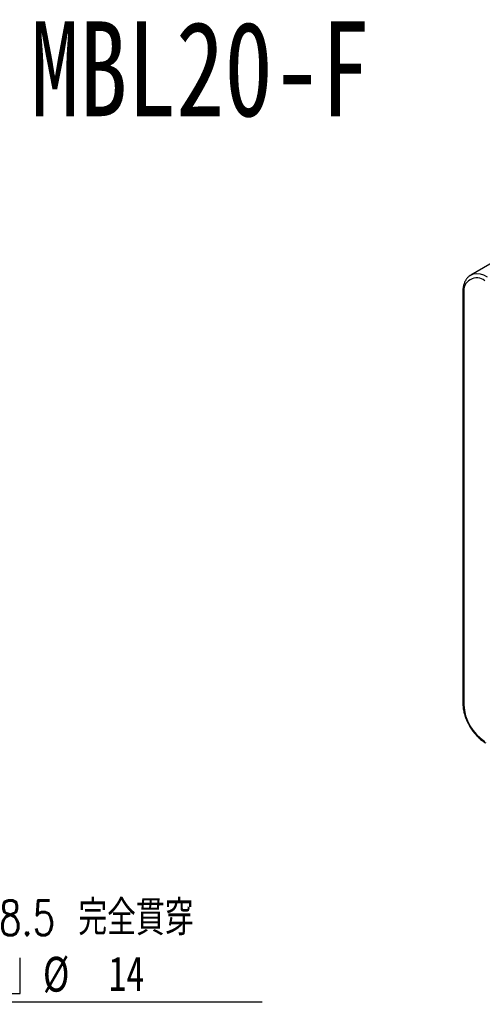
# Model space of a CAD drawing. Header units: millimetres. Extents: x 32 to 274, y 1 to 199.
# Tile 3 of 5: x 121 to 168, y 100 to 199. Entities that reach past the tile are written whole.
import ezdxf

# ---------------------------------------------------------------- set-up
doc = ezdxf.new("R2010")
doc.units = ezdxf.units.MM
doc.layers.add('FORMAT', color=7, linetype='Continuous')
doc.styles.add('SLDTEXTSTYLE0', font='TXT', dxfattribs={"width": 0.75})
doc.styles.add('SLDTEXTSTYLE1', font='TXT', dxfattribs={"width": 0.75, "bigfont": 'bigfont'})
doc.styles.add('SLDTEXTSTYLE4', font='TXT', dxfattribs={"width": 0.666667})
doc.dimstyles.new('SLDDIMSTYLE6', dxfattribs={"dimtxt": 3.5, "dimasz": 2.5, "dimexe": 0, "dimexo": 0.0625, "dimgap": 0.875, "dimtad": 0, "dimtih": 1, "dimtoh": 1, "dimdec": 1, "dimlfac": 1.5, "dimrnd": 1e-09, "dimzin": 12, "dimdsep": 46, "dimtxsty": 'SLDTEXTSTYLE0', "dimsah": 1, "dimcen": 0, "dimadec": 0, "dimazin": 3, "dimtfac": 1, "dimtofl": 0, "dimtmove": 0, "dimatfit": 3, "dimfxl": 1, "dimfrac": 2, "dimtolj": 1, "dimtzin": 12, "dimarcsym": 0})

# ---------------------------------------------------------------- blocks, each defined once
blk = doc.blocks.new('SW_SYMBOL_HOLE_SPOT')
at = {"layer": 'FORMAT', "color": 0}
for p, q in [((0, 875), (0, 75)), ((1600, 75), (1600, 875)), ((0, 75), (1600, 75))]:
    blk.add_line(p, q, dxfattribs=at)
blk = doc.blocks.new('_D_6')
at = {"layer": 'FORMAT'}
for p, q in [((92.236, 129.16), (103.811, 100.352)), ((103.811, 100.352), (145.808, 100.352))]:
    blk.add_line(p, q, dxfattribs=at)
blk.add_solid([(92.236, 129.16), (92.936, 126.747), (93.4, 126.934)], dxfattribs=at)
at = {"layer": 'FORMAT', "xscale": 0.0044707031, "yscale": 0.0044707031, "zscale": 0.0044707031}
blk.add_blockref('SW_SYMBOL_HOLE_SPOT', (114.362, 100.837), dxfattribs=at)
at = {"layer": 'FORMAT', "char_height": 3.5, "attachment_point": 1}
for s, insert, style in [('4 x', (105.398, 110.527), 'SLDTEXTSTYLE4'), ('%%c', (112.812, 110.473), 'SLDTEXTSTYLE0'), ('8.5 \\M+18AAE\\M+19153\\M+18AD1\\M+190FA', (119.403, 110.527), 'SLDTEXTSTYLE1'), ('%%c', (123.808, 104.863), 'SLDTEXTSTYLE0'), ('14', (130.399, 104.917), 'SLDTEXTSTYLE0')]:
    blk.add_mtext(s, dxfattribs=dict(at, insert=insert, style=style))

msp = doc.modelspace()

# ---------------------------------------------------------------- linework, layer by layer
at = {"color": 7, "linetype": 'Continuous', "lineweight": 25}
for p, q in [((171.9326, 176.3377), (166.7472, 173.3442)), ((166.698, 173.3142), (166.7472, 173.3442)), ((165.959, 171.682), (165.959, 130.3106)), ((166.0567, 171.546), (166.0567, 130.1746))]:
    msp.add_line(p, q, dxfattribs=at)
at = {"color": 8, "linetype": 'Continuous', "lineweight": 25, "flags": 128}
msp.add_lwpolyline([(166.7472, 173.3442), (166.747, 173.3442), (167.0283, 173.4592), (167.3436, 173.5003), (167.6853, 173.4665), (168.045, 173.3586), (168.4137, 173.1792)], dxfattribs=at)
at = {"color": 7, "linetype": 'Continuous', "lineweight": 25}
for centre, radius, start, end in [((167.3564, 171.7445), 1.3148, 51.325796, 188.684956), ((170.6428, 130.3729), 4.5905, 182.476299, 237.523701)]:
    msp.add_arc(centre, radius, start, end, dxfattribs=at)
at = {"color": 8, "linetype": 'Continuous', "lineweight": 25}
for centre, radius, start, end in [((166.1259, 171.6987), 0.1677, 185.710151, 245.624002), ((166.1259, 130.3273), 0.1676, 185.694786, 245.625151)]:
    msp.add_arc(centre, radius, start, end, dxfattribs=at)
at = {"color": 7, "linetype": 'Continuous', "lineweight": 25}
for points, knots in [([(166.6908, 173.3042), (166.6215, 173.256), (166.4694, 173.1502), (166.2836, 172.9216), (166.128, 172.6393), (166.021, 172.3115), (165.9668, 171.9882), (165.9613, 171.7696), (165.959, 171.682)], [0, 0, 0, 0, 0.1474175, 0.3236167, 0.5023389, 0.685827, 0.8740792, 1, 1, 1, 1]), ([(165.959, 130.3106), (165.9605, 130.2377), (165.9648, 130.0279), (166.0118, 129.6659), (166.1142, 129.2275), (166.2639, 128.7866), (166.4567, 128.3522), (166.6885, 127.9327), (166.9548, 127.5363), (167.2506, 127.1705), (167.5705, 126.844), (167.9042, 126.5621), (168.1341, 126.4183), (168.247, 126.3477)], [0, 0, 0, 0, 0.0509669, 0.146541, 0.2419256, 0.3370809, 0.4320447, 0.5269145, 0.6218077, 0.716817, 0.8120653, 0.907678, 1, 1, 1, 1])]:
    msp.add_open_spline(points, degree=3, knots=knots, dxfattribs=at)

# ---------------------------------------------------------------- texts
at = {"layer": 'FORMAT', "color": 7, "insert": (122.5837, 198.8305), "char_height": 9.525, "attachment_point": 1, "style": 'SLDTEXTSTYLE0'}
msp.add_mtext('MBL20-F', dxfattribs=at)

# ---------------------------------------------------------------- dimensions: what is measured, and where the dimension line sits
at = {"layer": 'FORMAT'}
dim = msp.add_diameter_dim_2p(p1=(88.7559, 137.8208), p2=(92.2356, 129.1604), text='4 x <> 完全貫穿\\P{\\fGDT;v}%%c 14 \\P', dimstyle='SLDDIMSTYLE6', dxfattribs=at)
dim.commit()
dim.dimension.update_dxf_attribs({"geometry": '_D_6', "text_midpoint": (125.6032, 105.9614), "dimtype": 163})

doc.saveas('drawing.dxf')
